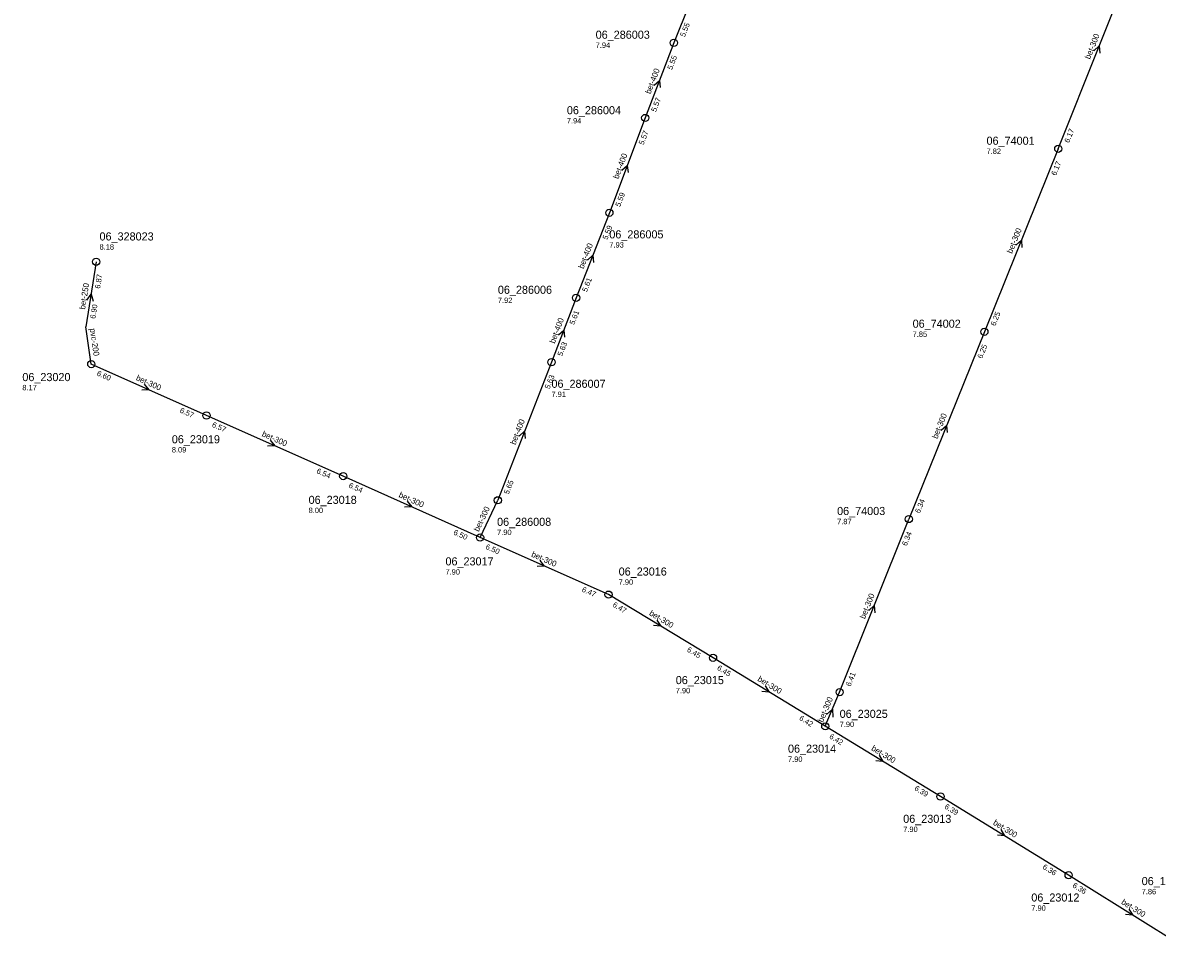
# Model space of a CAD drawing. Header units: metres. Extents: x 165198 to 166142, y 447057 to 448598.
# Tile 1 of 29: x 165228 to 165481, y 447215 to 447423. Entities that reach past the tile are written whole.
import ezdxf

# ---------------------------------------------------------------- set-up
doc = ezdxf.new("R2010")
doc.units = ezdxf.units.M

msp = doc.modelspace()

# ---------------------------------------------------------------- linework, layer by layer
at = {"layer": 'CON_BxH200x200mm', "linetype": 'Continuous'}
msp.add_lwpolyline([(165243.644, 447346.562), (165242.441, 447354.887)], dxfattribs=at)
at = {"layer": 'CON_BxH250x250mm', "linetype": 'Continuous'}
msp.add_lwpolyline([(165244.719, 447369.334), (165242.441, 447354.887)], dxfattribs=at)
at = {"layer": 'CON_BxH300x300mm', "linetype": 'Continuous'}
for points in [[(165458.921, 447394.476), (165477.179, 447440.244)], [(165458.921, 447394.476), (165442.473, 447353.752)], [(165442.473, 447353.752), (165425.654, 447312.07)], [(165269.286, 447335.118), (165243.644, 447346.562)], [(165299.73, 447321.632), (165269.286, 447335.118)], [(165330.204, 447307.948), (165299.73, 447321.632)], [(165330.204, 447307.948), (165334.146, 447316.253)], [(165410.25, 447273.53), (165425.654, 447312.07)], [(165358.799, 447295.263), (165330.204, 447307.948)], [(165382.06, 447281.206), (165358.799, 447295.263)], [(165407.049, 447265.946), (165382.06, 447281.206)], [(165407.049, 447265.946), (165410.25, 447273.53)], [(165432.699, 447250.34), (165407.049, 447265.946)], [(165461.225, 447232.823), (165432.699, 447250.34)], [(165489.776, 447214.992), (165461.225, 447232.823)]]:
    msp.add_lwpolyline(points, dxfattribs=at)
at = {"layer": 'CON_BxH400x400mm', "linetype": 'Continuous'}
for points in [[(165380.308, 447435.512), (165373.339, 447418.061)], [(165373.339, 447418.061), (165366.958, 447401.342)], [(165366.958, 447401.342), (165358.975, 447380.228)], [(165358.975, 447380.228), (165351.567, 447361.303)], [(165351.567, 447361.303), (165346.088, 447346.982)], [(165346.088, 447346.982), (165334.146, 447316.253)]]:
    msp.add_lwpolyline(points, dxfattribs=at)
at = {"layer": 'NOD_inspectieput'}
for centre in [(165373.34, 447418.06), (165366.96, 447401.34), (165458.92, 447394.48), (165358.98, 447380.23), (165244.72, 447369.33), (165351.57, 447361.3), (165442.47, 447353.75), (165243.64, 447346.56), (165346.09, 447346.98), (165269.29, 447335.12), (165299.73, 447321.63), (165334.15, 447316.25), (165425.65, 447312.07), (165330.2, 447307.95), (165358.8, 447295.26), (165382.06, 447281.21), (165410.25, 447273.53), (165407.05, 447265.95), (165432.7, 447250.34), (165461.23, 447232.82)]:
    msp.add_circle(centre, 0.8, dxfattribs=at)
at = {"layer": 'PIJL'}
for points in [[(165466.85, 447416.29), (165468.05, 447417.36), (165468.19, 447415.76)], [(165368.96, 447408.61), (165370.15, 447409.7), (165370.31, 447408.1)], [(165361.78, 447389.69), (165362.97, 447390.79), (165363.13, 447389.18)], [(165449.49, 447373.05), (165450.7, 447374.11), (165450.83, 447372.51)], [(165354.08, 447369.69), (165355.27, 447370.77), (165355.42, 447369.16)], [(165242.64, 447360.8), (165243.58, 447362.11), (165244.07, 447360.58)], [(165347.64, 447353.05), (165348.83, 447354.14), (165348.99, 447352.54)], [(165255.44, 447342.08), (165256.46, 447340.84), (165254.86, 447340.77)], [(165338.92, 447330.54), (165340.12, 447331.62), (165340.27, 447330.01)], [(165432.86, 447331.85), (165434.06, 447332.91), (165434.19, 447331.31)], [(165283.48, 447329.62), (165284.51, 447328.38), (165282.9, 447328.3)], [(165313.95, 447316.04), (165314.97, 447314.79), (165313.36, 447314.72)], [(165343.48, 447302.85), (165344.5, 447301.61), (165342.89, 447301.53)], [(165416.75, 447291.73), (165417.95, 447292.8), (165418.09, 447291.2)], [(165369.57, 447289.6), (165370.43, 447288.23), (165368.82, 447288.36)], [(165393.7, 447274.94), (165394.55, 447273.58), (165392.95, 447273.71)], [(165407.32, 447268.6), (165408.65, 447269.74), (165408.76, 447268)], [(165419.02, 447259.51), (165419.87, 447258.14), (165418.27, 447258.28)], [(165446.11, 447242.95), (165446.96, 447241.58), (165445.36, 447241.72)], [(165474.66, 447225.28), (165475.5, 447223.91), (165473.9, 447224.06)]]:
    msp.add_lwpolyline(points, dxfattribs=at)

# ---------------------------------------------------------------- texts
at = {"layer": 'DMM_BxH200x200mm'}
msp.add_text('pvc-200', height=1.3, rotation=-81.78, dxfattribs=at).set_placement((165243.3, 447354.42))
at = {"layer": 'DMM_BxH250x250mm'}
msp.add_text('bet-250', height=1.3, rotation=81.04, dxfattribs=at).set_placement((165242.25, 447358.65))
at = {"layer": 'DMM_BxH300x300mm'}
for rotation, p in [(68.25, (165465.98, 447414.29)), (68.01, (165448.62, 447371.04)), (-24.05, (165253.46, 447343.02)), (68.03, (165431.98, 447329.82)), (-23.89, (165281.5, 447330.56)), (-24.18, (165311.96, 447316.99)), (64.61, (165329.9, 447309.15)), (-23.92, (165341.49, 447303.78)), (68.21, (165415.89, 447289.73)), (-31.15, (165367.72, 447290.79)), (-31.41, (165391.84, 447276.13)), (67.12, (165406.52, 447266.71)), (-31.32, (165417.17, 447260.73)), (-31.55, (165444.27, 447244.16)), (-31.99, (165472.82, 447226.51))]:
    msp.add_text('bet-300', height=1.3, rotation=rotation, dxfattribs=at).set_placement(p)
at = {"layer": 'DMM_BxH400x400mm'}
for rotation, p in [(69.11, (165368.13, 447406.56)), (69.29, (165360.96, 447387.65)), (68.62, (165353.21, 447367.66)), (69.06, (165346.8, 447351.03)), (68.76, (165338.07, 447328.5))]:
    msp.add_text('bet-400', height=1.3, rotation=rotation, dxfattribs=at).set_placement(p)
at = {"layer": 'INV_BxH250x250mm'}
for s, p in [('6.87', (165245.59, 447363.28)), ('6.90', (165244.53, 447356.58))]:
    msp.add_text(s, height=1.2, rotation=81.04, dxfattribs=at).set_placement(p)
at = {"layer": 'INV_BxH300x300mm'}
for s, rotation, p in [('6.17', 68.25, (165461.33, 447395.67)), ('6.17', 68.01, (165458.4, 447388.39)), ('6.25', 68.01, (165444.89, 447354.93)), ('6.25', 68.03, (165441.96, 447347.66)), ('6.60', -24.05, (165244.74, 447344.1)), ('6.57', -24.05, (165263.22, 447335.85)), ('6.57', -23.89, (165270.39, 447332.66)), ('6.54', -23.89, (165293.66, 447322.35)), ('6.54', -24.18, (165300.82, 447319.17)), ('6.34', 68.03, (165428.07, 447313.25)), ('6.50', -24.18, (165324.14, 447308.7)), ('6.34', 68.21, (165425.16, 447305.98)), ('6.50', -23.92, (165331.3, 447305.49)), ('6.47', -23.92, (165352.73, 447295.99)), ('6.47', -31.15, (165359.58, 447292.69)), ('6.45', -31.15, (165376.13, 447282.69)), ('6.45', -31.41, (165382.83, 447278.63)), ('6.41', 68.21, (165412.66, 447274.72)), ('6.42', -31.41, (165401.13, 447267.45)), ('6.42', -31.32, (165407.82, 447263.37)), ('6.39', -31.32, (165426.77, 447251.84)), ('6.39', -31.55, (165433.46, 447247.76)), ('6.36', -31.55, (165455.31, 447234.35)), ('6.36', -31.99, (165461.97, 447230.24))]:
    msp.add_text(s, height=1.2, rotation=rotation, dxfattribs=at).set_placement(p)
at = {"layer": 'INV_BxH400x400mm'}
for s, rotation, p in [('5.55', 68.23, (165375.75, 447419.25)), ('5.55', 69.11, (165372.94, 447411.96)), ('5.57', 69.11, (165369.35, 447402.57)), ('5.57', 69.29, (165366.58, 447395.24)), ('5.59', 69.29, (165361.37, 447381.46)), ('5.59', 68.62, (165358.52, 447374.13)), ('5.61', 68.62, (165353.97, 447362.51)), ('5.61', 69.06, (165351.16, 447355.21)), ('5.63', 69.06, (165348.48, 447348.21)), ('5.63', 68.76, (165345.65, 447340.89)), ('5.65', 68.76, (165336.55, 447317.47))]:
    msp.add_text(s, height=1.2, rotation=rotation, dxfattribs=at).set_placement(p)
at = {"layer": 'NLV_inspectieput'}
for s, p in [('7.94', (165355.93, 447416.92)), ('7.94', (165349.52, 447400.12)), ('7.82', (165442.95, 447393.33)), ('7.93', (165358.97, 447372.49)), ('8.18', (165245.47, 447372.03)), ('7.92', (165334.16, 447360.16)), ('7.85', (165426.5, 447352.61)), ('8.17', (165228.29, 447340.73)), ('7.91', (165346.09, 447339.24)), ('8.09', (165261.57, 447326.89)), ('8.00', (165292.02, 447313.41)), ('7.87', (165409.68, 447310.93)), ('7.90', (165333.98, 447308.52)), ('7.90', (165322.49, 447299.72)), ('7.90', (165361.05, 447297.46)), ('7.90', (165373.76, 447273.3)), ('7.90', (165410.25, 447265.79)), ('7.90', (165398.75, 447258.04)), ('7.90', (165424.4, 447242.43)), ('7.86', (165477.49, 447228.57)), ('7.90', (165452.92, 447224.91))]:
    msp.add_text(s, height=1.2, dxfattribs=at).set_placement(p)
at = {"layer": 'NNR_inspectieput'}
for s, p in [('06_286003', (165355.93, 447418.96)), ('06_286004', (165349.52, 447402.16)), ('06_74001', (165442.95, 447395.37)), ('06_286005', (165358.97, 447374.53)), ('06_328023', (165245.47, 447374.07)), ('06_286006', (165334.16, 447362.2)), ('06_74002', (165426.5, 447354.65)), ('06_23020', (165228.29, 447342.77)), ('06_286007', (165346.09, 447341.28)), ('06_23019', (165261.57, 447328.93)), ('06_23018', (165292.02, 447315.45)), ('06_74003', (165409.68, 447312.97)), ('06_286008', (165333.98, 447310.56)), ('06_23017', (165322.49, 447301.76)), ('06_23016', (165361.05, 447299.5)), ('06_23015', (165373.76, 447275.34)), ('06_23025', (165410.25, 447267.83)), ('06_23014', (165398.75, 447260.08)), ('06_23013', (165424.4, 447244.47)), ('06_192008', (165477.49, 447230.61)), ('06_23012', (165452.92, 447226.95))]:
    msp.add_text(s, height=1.8, dxfattribs=at).set_placement(p)

doc.saveas('drawing.dxf')
